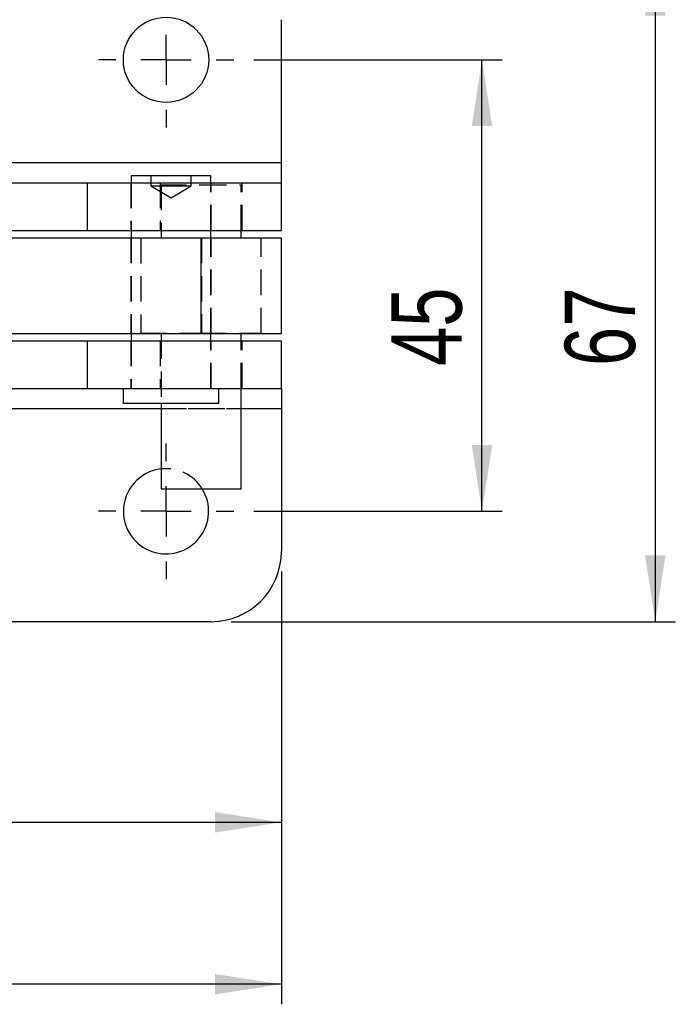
# Model space of a CAD drawing. Extents: x 81 to 742, y 47 to 575.
# Tile 11 of 21: x 373 to 439, y 47 to 145. Entities that reach past the tile are written whole.
import ezdxf

# ---------------------------------------------------------------- set-up
doc = ezdxf.new("R2010")
doc.units = 0
doc.header["$LTSCALE"] = 2
doc.linetypes.add('HIDDEN', pattern=[1.905, 1.27, -0.635])
doc.layers.get('0').update_dxf_attribs({"linetype": 'CONTINUOUS'})
doc.styles.add('SLDTEXTSTYLE0', font='TXT', dxfattribs={"width": 0.75})
doc.dimstyles.new('SLDDIMSTYLE0', dxfattribs={"dimtxt": 7, "dimasz": 6.604, "dimexe": 0, "dimexo": 0.0625, "dimgap": 1.75, "dimtad": 1, "dimdec": 0, "dimrnd": 1e-09, "dimzin": 12, "dimtxsty": 'SLDTEXTSTYLE0', "dimsah": 1, "dimcen": 0.09, "dimazin": 3, "dimtfac": 1, "dimtdec": 0, "dimtofl": 0, "dimtmove": 0, "dimatfit": 3, "dimtolj": 1, "dimtzin": 12})
doc.dimstyles.new('SLDDIMSTYLE2', dxfattribs={"dimtxt": 7, "dimasz": 6.604, "dimexe": 0, "dimexo": 0.0625, "dimgap": 1.75, "dimtad": 1, "dimdec": 3, "dimrnd": 1e-09, "dimzin": 12, "dimtxsty": 'SLDTEXTSTYLE0', "dimsah": 1, "dimcen": 0.09, "dimazin": 3, "dimtfac": 1, "dimtdec": 3, "dimtofl": 0, "dimtmove": 0, "dimatfit": 3, "dimtolj": 1, "dimtzin": 12})

# ---------------------------------------------------------------- blocks, each defined once
blk = doc.blocks.new('_D_2')
at = {"color": 179, "linetype": 'CONTINUOUS'}
for p, q in [((396.703, 141.45), (421.453, 141.45)), ((419.453, 96.45), (419.453, 141.45)), ((396.703, 96.45), (421.453, 96.45))]:
    blk.add_line(p, q, dxfattribs=at)
for points in [[(419.453, 141.45), (418.437, 134.846), (420.469, 134.846)], [(419.453, 96.45), (420.469, 103.054), (418.437, 103.054)]]:
    blk.add_solid(points, dxfattribs=at)
at = {"color": 179, "linetype": 'CONTINUOUS', "insert": (410.429, 110.94, -50.05), "char_height": 7, "attachment_point": 1, "rotation": 90, "style": 'SLDTEXTSTYLE0'}
blk.add_mtext('45', dxfattribs=at)
blk = doc.blocks.new('_D_3')
at = {"color": 179, "linetype": 'CONTINUOUS'}
for p, q in [((394.453, 152.45), (438.729, 152.45)), ((436.729, 152.45), (436.729, 85.45)), ((394.453, 85.45), (438.729, 85.45))]:
    blk.add_line(p, q, dxfattribs=at)
for points in [[(436.729, 152.45), (435.713, 145.846), (437.745, 145.846)], [(436.729, 85.45), (437.745, 92.054), (435.713, 92.054)]]:
    blk.add_solid(points, dxfattribs=at)
at = {"color": 179, "linetype": 'CONTINUOUS', "insert": (427.705, 110.94, -50.05), "char_height": 7, "attachment_point": 1, "rotation": 90, "style": 'SLDTEXTSTYLE0'}
blk.add_mtext('67', dxfattribs=at)
blk = doc.blocks.new('_D_6')
at = {"color": 179, "linetype": 'CONTINUOUS'}
for p, q in [((344.453, 90.45), (344.453, 63.45)), ((399.453, 90.45), (399.453, 63.45)), ((399.453, 65.45), (344.453, 65.45))]:
    blk.add_line(p, q, dxfattribs=at)
for points in [[(344.453, 65.45), (351.057, 64.434), (351.057, 66.466)], [(399.453, 65.45), (392.849, 66.466), (392.849, 64.434)]]:
    blk.add_solid(points, dxfattribs=at)
at = {"color": 179, "linetype": 'CONTINUOUS', "insert": (362.662, 74.474, -50.05), "char_height": 7, "attachment_point": 1, "style": 'SLDTEXTSTYLE0'}
blk.add_mtext('55', dxfattribs=at)
blk = doc.blocks.new('_D_7')
at = {"color": 179, "linetype": 'CONTINUOUS'}
for p, q in [((199.42, 112.188), (199.42, 47.315)), ((399.453, 90.45), (399.453, 47.315)), ((399.453, 49.315), (199.42, 49.315))]:
    blk.add_line(p, q, dxfattribs=at)
for points in [[(199.42, 49.315), (206.024, 48.299), (206.024, 50.331)], [(399.453, 49.315), (392.849, 50.331), (392.849, 48.299)]]:
    blk.add_solid(points, dxfattribs=at)
at = {"color": 179, "linetype": 'CONTINUOUS', "insert": (290.51, 58.339, -50.05), "char_height": 7, "attachment_point": 1, "style": 'SLDTEXTSTYLE0'}
blk.add_mtext('200', dxfattribs=at)
blk = doc.blocks.new('SW_CENTERMARKSYMBOL_3')
at = {"color": 0, "linetype": 'CONTINUOUS'}
for p, q in [((0, 5), (0, 6.75)), ((0, 0), (0, 2.5)), ((-5, 0), (-6.75, 0)), ((0, 0), (-2.5, 0)), ((0, 0), (0, -2.5)), ((0, 0), (2.5, 0)), ((5, 0), (6.75, 0)), ((0, -5), (0, -6.75))]:
    blk.add_line(p, q, dxfattribs=at)
blk = doc.blocks.new('SW_CENTERMARKSYMBOL_4')
at = {"color": 0, "linetype": 'CONTINUOUS'}
for p, q in [((0, 5), (0, 6.75)), ((0, 0), (0, 2.5)), ((-5, 0), (-6.75, 0)), ((0, 0), (-2.5, 0)), ((0, 0), (0, -2.5)), ((0, 0), (2.5, 0)), ((5, 0), (6.75, 0)), ((0, -5), (0, -6.75))]:
    blk.add_line(p, q, dxfattribs=at)

msp = doc.modelspace()

# ---------------------------------------------------------------- linework, layer by layer
at = {"color": 7, "linetype": 'CONTINUOUS'}
for p, q in [((399.452772, 131.20242), (399.452772, 145.450186)), ((399.452772, 129.20242), (399.452772, 131.20242)), ((384.484022, 129.897952), (384.484022, 129.20242)), ((392.421522, 129.897952), (384.484022, 129.897952)), ((392.421522, 129.20242), (392.421522, 129.897952)), ((368.93082, 129.20242), (380.121539, 129.20242)), ((380.121539, 124.45242), (380.121539, 129.20242)), ((380.121539, 129.20242), (399.452772, 129.20242)), ((399.452772, 124.45242), (399.452772, 129.20242)), ((369.371607, 124.45242), (380.121539, 124.45242)), ((369.425184, 123.712686), (391.419225, 123.712686)), ((380.121539, 124.45242), (399.452772, 124.45242)), ((384.484022, 124.45242), (384.484022, 123.712686)), ((391.419225, 123.712686), (391.419225, 114.187686)), ((391.419225, 123.712686), (399.452774, 123.712686)), ((392.421522, 123.712686), (392.421522, 124.45242)), ((395.452772, 123.712686), (395.452772, 124.45242)), ((399.452774, 114.187686), (399.452774, 123.712686)), ((369.425184, 114.187686), (391.419225, 114.187686)), ((384.484022, 114.187686), (384.484022, 113.447953)), ((391.419225, 114.187686), (399.452774, 114.187686)), ((392.421522, 113.447953), (392.421522, 114.187686)), ((395.452772, 113.447953), (395.452772, 114.187686)), ((369.371607, 113.447953), (380.121539, 113.447953)), ((380.121539, 108.697953), (380.121539, 113.447953)), ((380.121539, 113.447953), (399.452772, 113.447953)), ((399.452772, 108.697953), (399.452772, 113.447953)), ((368.914561, 108.697953), (380.121539, 108.697953)), ((380.121539, 108.697953), (399.452772, 108.697953)), ((383.690273, 108.697953), (383.690273, 107.197952)), ((393.215273, 107.197952), (393.215273, 108.697953)), ((395.452772, 98.700186), (395.452772, 108.697953)), ((399.452772, 108.697953), (399.452772, 106.697952)), ((393.215273, 107.197952), (383.690273, 107.197952)), ((387.452772, 107.197952), (387.452772, 98.700186)), ((399.452772, 106.697952), (399.452772, 92.450187)), ((387.452772, 98.700186), (391.452773, 98.700186)), ((391.452773, 98.700186), (395.452772, 98.700186)), ((392.452773, 85.450185), (351.452772, 85.450185))]:
    msp.add_line(p, q, dxfattribs=at)
at = {"color": 7, "linetype": 'HIDDEN'}
for p, q in [((344.452773, 131.20242), (399.452772, 131.20242)), ((386.452772, 129.897952), (386.452772, 128.897952)), ((390.452773, 128.897952), (390.452773, 129.897952)), ((384.452772, 129.20242), (384.452772, 124.45242)), ((384.484022, 129.20242), (384.484022, 124.45242)), ((386.452772, 128.897952), (388.452772, 128.897952)), ((386.452772, 128.897952), (388.452772, 127.696231)), ((387.352772, 129.20242), (387.352772, 124.45242)), ((387.452772, 129.000186), (391.452773, 129.000186)), ((387.452772, 129.000186), (387.452772, 123.700186)), ((388.452772, 128.897952), (390.452773, 128.897952)), ((388.452772, 127.696231), (390.452773, 128.897952)), ((391.452773, 129.000186), (395.452772, 129.000186)), ((392.421522, 124.45242), (392.421522, 129.20242)), ((392.452773, 124.45242), (392.452773, 129.20242)), ((395.452772, 124.45242), (395.452772, 129.000186)), ((395.552773, 124.45242), (395.552773, 129.20242)), ((384.452773, 123.712686), (384.452773, 114.187686)), ((384.484022, 123.712686), (384.484022, 114.187686)), ((385.452773, 123.700186), (391.452773, 123.700186)), ((385.452773, 123.700186), (385.452773, 114.200186)), ((391.452773, 123.700186), (397.452772, 123.700186)), ((391.486291, 123.712686), (391.486291, 114.187686)), ((392.421522, 114.187686), (392.421522, 123.712686)), ((392.452773, 114.187686), (392.452773, 123.712686)), ((395.452772, 123.700186), (395.452772, 123.712686)), ((397.452772, 114.200186), (397.452772, 123.700186)), ((385.452773, 114.200186), (391.452773, 114.200186)), ((387.452772, 114.200186), (387.452772, 107.197952)), ((391.452773, 114.200186), (397.452772, 114.200186)), ((395.452772, 114.187686), (395.452772, 114.200186)), ((384.452772, 113.447953), (384.452772, 108.697953)), ((384.484022, 113.447953), (384.484022, 108.697953)), ((387.352772, 113.447953), (387.352772, 108.697953)), ((392.421522, 108.697953), (392.421522, 113.447953)), ((392.452773, 108.697953), (392.452773, 113.447953)), ((395.452772, 108.697953), (395.452772, 113.447953)), ((395.552773, 108.697953), (395.552773, 113.447953)), ((344.452773, 106.697952), (399.452772, 106.697952)), ((387.452772, 106.697952), (395.452772, 106.697952))]:
    msp.add_line(p, q, dxfattribs=at)
at = {"color": 8, "linetype": 'CONTINUOUS'}
for p, q in [((368.362616, 131.20242), (399.452772, 131.20242)), ((368.374051, 106.697952), (387.452772, 106.697952)), ((395.452772, 106.697952), (399.452772, 106.697952))]:
    msp.add_line(p, q, dxfattribs=at)
at = {"color": 7, "linetype": 'CONTINUOUS'}
msp.add_circle((387.952773, 141.450186), 4.25, dxfattribs=at)
for centre, radius, start, end in [((387.952773, 96.450186), 4.25, 96.75632703, 180), ((387.952773, 96.450186), 4.25, 180, 31.96571875), ((392.452773, 92.450186), 7, 270, 0)]:
    msp.add_arc(centre, radius, start, end, dxfattribs=at)
at = {"color": 7, "linetype": 'HIDDEN'}
msp.add_arc((387.952773, 96.450186), 4.25, 31.96571875, 96.75632703, dxfattribs=at)

# ---------------------------------------------------------------- block references
at = {"color": 179, "linetype": 'CONTINUOUS'}
for name, p in [('SW_CENTERMARKSYMBOL_4', (387.952773, 141.450186)), ('SW_CENTERMARKSYMBOL_3', (387.952773, 96.450186))]:
    msp.add_blockref(name, p, dxfattribs=at)

# ---------------------------------------------------------------- dimensions: what is measured, and where the dimension line sits
for base, p1, p2, angle, dimstyle, picture, middle in [((436.728823, 85.450186), (392.452773, 152.450186), (392.452773, 85.450186), 90, 'SLDDIMSTYLE2', '_D_3', (436.728823, 118.955932)), ((419.452798, 141.450186), (394.702773, 96.450186), (394.702773, 141.450186), 90, 'SLDDIMSTYLE2', '_D_2', (419.452798, 118.955932)), ((199.420117, 49.315291), (399.452773, 92.450186), (199.420117, 114.187686), 0, 'SLDDIMSTYLE0', '_D_7', (301.112436, 49.315291)), ((344.452773, 65.450186), (399.452773, 92.450186), (344.452773, 92.450186), 0, 'SLDDIMSTYLE2', '_D_6', (370.677908, 65.450186))]:
    dim = msp.add_linear_dim(base=base, p1=p1, p2=p2, angle=angle, dimstyle=dimstyle, dxfattribs=at)
    dim.commit()
    dim.dimension.update_dxf_attribs({"geometry": picture, "text_midpoint": middle, "dimtype": 160})

doc.saveas('drawing.dxf')
